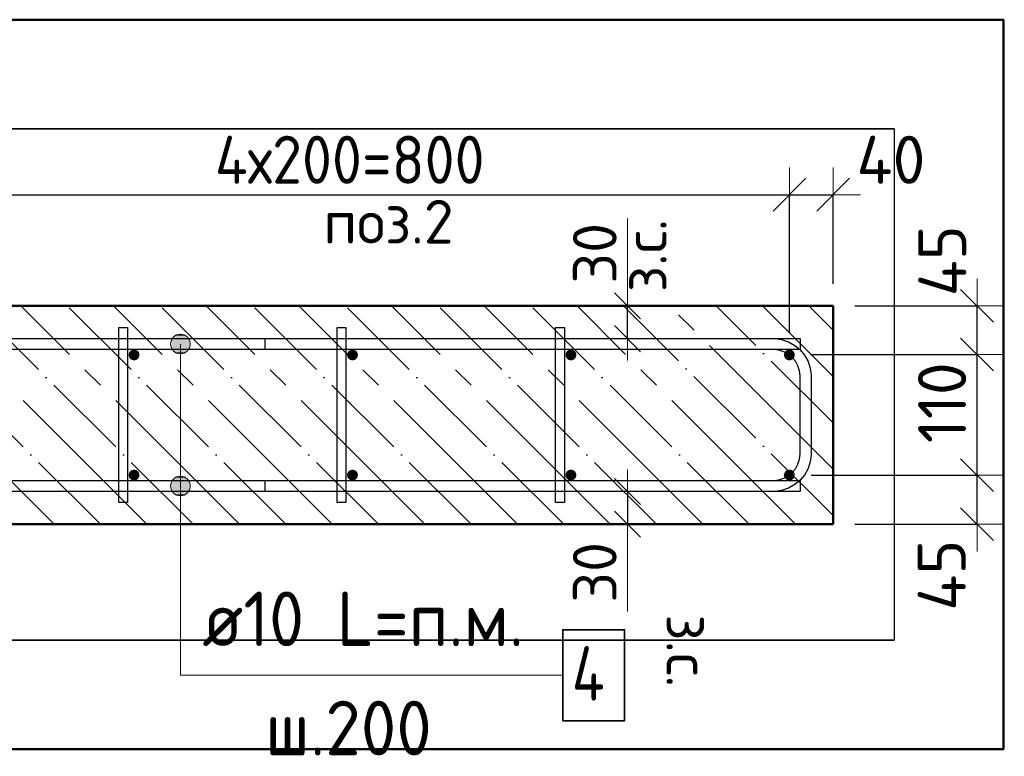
# Model space of a CAD drawing. Header units: millimetres. Extents: x -27380 to 48638, y 46540 to 72525.
# Tile 32 of 106: x -16956 to -16055, y 58648 to 59322. Entities that reach past the tile are written whole.
import ezdxf

# ---------------------------------------------------------------- set-up
doc = ezdxf.new("R2010")
doc.units = ezdxf.units.MM
doc.header["$PDMODE"] = 65
doc.linetypes.add('______11', pattern=[100, 80, -10, 0, -10])
doc.linetypes.add('______5', pattern=[220, 160, -20, 20, -20])
for name, color, linetype, lineweight in [('Standard', 7, 'Continuous', 25), ('Арм.стержн. Арматура края', 96, 'Continuous', 35), ('Арм.стержн. вертикальными 1', 22, 'Continuous', 35), ('Арм.стержн.горизонт. 1', 180, 'Continuous', 35), ('Размерная линия_ общее', 7, 'Continuous', 13), ('Размерная линия_ общее_1', 7, 'Continuous', 13)]:
    doc.layers.add(name, color=color, linetype=linetype, lineweight=lineweight)
doc.layers.add('Арм.стержн.Стяжки', color=7, linetype='Continuous', lineweight=35, true_color=0x501e0f)
doc.styles.add('ISOCPEUR', font='ISOCPEUR')
doc.dimstyles.new('DIMSTYLE_3', dxfattribs={"dimtxt": 44, "dimasz": 50, "dimexe": 0, "dimexo": 0, "dimgap": 22, "dimtad": 2, "dimdec": 0, "dimrnd": 5, "dimzin": 12, "dimdsep": 46, "dimtxsty": 'ISOCPEUR', "dimblk1": 'ALL_ML_STRICH', "dimblk2": 'ALL_ML_STRICH', "dimsah": 1, "dimcen": 0, "dimclrd": 7, "dimclre": 256, "dimclrt": 7, "dimadec": 0, "dimazin": 0, "dimtfac": 1, "dimtdec": 0, "dimtix": 1, "dimtmove": 2, "dimatfit": 3, "dimfxl": 0, "dimtvp": 1.2, "dimtzin": 0, "dimlwd": 0, "dimlwe": -3, "dimarcsym": 0})
doc.dimstyles.new('DIMSTYLE_7', dxfattribs={"dimtxt": 44, "dimasz": 50, "dimexe": 0, "dimexo": 0, "dimgap": 22, "dimtad": 2, "dimdec": 0, "dimrnd": 5, "dimzin": 12, "dimdsep": 46, "dimtxsty": 'ISOCPEUR', "dimblk1": 'ALL_ML_STRICH', "dimblk2": 'ALL_ML_STRICH', "dimsah": 1, "dimcen": 0, "dimclrd": 7, "dimclre": 256, "dimclrt": 7, "dimadec": 0, "dimazin": 0, "dimtfac": 1, "dimtdec": 0, "dimtix": 1, "dimtmove": 2, "dimatfit": 3, "dimfxl": 0, "dimtzin": 0, "dimlwd": 0, "dimlwe": -3, "dimarcsym": 0})
doc.dimstyles.new('DIMSTYLE_9', dxfattribs={"dimtxt": 40, "dimasz": 40, "dimexe": 0, "dimexo": 0.001, "dimgap": 20, "dimtad": 2, "dimdec": 0, "dimrnd": 5, "dimzin": 12, "dimdsep": 46, "dimtxsty": 'ISOCPEUR', "dimblk1": 'ALL_ML_STRICH', "dimblk2": 'ALL_ML_STRICH', "dimsah": 1, "dimcen": 0, "dimse1": 1, "dimse2": 1, "dimclrd": 7, "dimclre": 256, "dimclrt": 7, "dimadec": 0, "dimazin": 0, "dimtfac": 1, "dimtdec": 0, "dimtix": 1, "dimtmove": 2, "dimatfit": 3, "dimfxl": 0, "dimtvp": 1.2, "dimtzin": 0, "dimlwd": 0, "dimlwe": -3, "dimarcsym": 0})

# ---------------------------------------------------------------- blocks, each defined once
blk = doc.blocks.new('ALL_ML_STRICH')
at = {"color": 0, "linetype": 'ByBlock', "lineweight": -2}
for p, q in [((0, -0.5), (0, 0.5)), ((-0.3, -0.3), (0.3, 0.3)), ((-1, 0), (0.5, 0))]:
    blk.add_line(p, q, dxfattribs=at)
blk = doc.blocks.new('*D165')
at = {"layer": 'DEFPOINTS', "color": 7, "linetype": 'Continuous', "lineweight": 13, "transparency": 33554687}
for p in [(-16251.57, 58905.42), (-16211.57, 58860.42), (-16079.79, 58860.42)]:
    blk.add_point(p, dxfattribs=at)
at = {"layer": 'Размерная линия_ общее', "color": 253, "linetype": 'Continuous', "lineweight": -2, "true_color": 0xa0a0a0, "transparency": 33554687}
for p, q in [((-16231.57, 58905.42), (-16079.79, 58905.42)), ((-16191.57, 58860.42), (-16079.79, 58860.42))]:
    blk.add_line(p, q, dxfattribs=at)
at = {"layer": 'Размерная линия_ общее', "color": 7, "linetype": 'Continuous', "lineweight": -2, "transparency": 33554687}
blk.add_line((-16079.79, 58860.42), (-16079.79, 58905.42), dxfattribs=at)
at = {"layer": 'Размерная линия_ общее', "color": 7, "linetype": 'Continuous', "lineweight": 13, "transparency": 33554687, "xscale": 50, "yscale": 50, "zscale": 50}
for p, rotation in [((-16079.79, 58905.42), 90), ((-16079.79, 58860.42), 270)]:
    blk.add_blockref('ALL_ML_STRICH', p, dxfattribs=dict(at, rotation=rotation))
at = {"layer": 'Размерная линия_ общее', "color": 7, "linetype": 'Continuous', "lineweight": 13, "transparency": 33554687, "insert": (-16112.1, 58813.73), "char_height": 44, "width": 88, "attachment_point": 5, "rotation": 90, "style": 'ISOCPEUR'}
blk.add_mtext('\\A1;{45}', dxfattribs=at)
blk = doc.blocks.new('*D166')
at = {"layer": 'DEFPOINTS', "color": 7, "linetype": 'Continuous', "lineweight": 13, "transparency": 33554687}
for p in [(-16252.32, 59015.93), (-16251.57, 58905.42), (-16079.79, 58905.42)]:
    blk.add_point(p, dxfattribs=at)
at = {"layer": 'Размерная линия_ общее', "color": 253, "linetype": 'Continuous', "lineweight": -2, "true_color": 0xa0a0a0, "transparency": 33554687}
for p, q in [((-16232.32, 59015.93), (-16079.79, 59015.93)), ((-16231.57, 58905.42), (-16079.79, 58905.42))]:
    blk.add_line(p, q, dxfattribs=at)
at = {"layer": 'Размерная линия_ общее', "color": 7, "linetype": 'Continuous', "lineweight": -2, "transparency": 33554687}
blk.add_line((-16079.79, 58905.42), (-16079.79, 59015.93), dxfattribs=at)
at = {"layer": 'Размерная линия_ общее', "color": 7, "linetype": 'Continuous', "lineweight": 13, "transparency": 33554687, "xscale": 50, "yscale": 50, "zscale": 50}
for p, rotation in [((-16079.79, 59015.93), 90), ((-16079.79, 58905.42), 270)]:
    blk.add_blockref('ALL_ML_STRICH', p, dxfattribs=dict(at, rotation=rotation))
at = {"layer": 'Размерная линия_ общее', "color": 7, "linetype": 'Continuous', "lineweight": 13, "transparency": 33554687, "insert": (-16111.79, 58971.67), "char_height": 44, "width": 132, "attachment_point": 5, "rotation": 90, "style": 'ISOCPEUR'}
blk.add_mtext('\\A1;{110}', dxfattribs=at)
blk = doc.blocks.new('*D167')
at = {"layer": 'DEFPOINTS', "color": 7, "linetype": 'Continuous', "lineweight": 13, "transparency": 33554687}
for p in [(-16211.57, 59060.42), (-16252.32, 59015.93), (-16079.79, 59015.93)]:
    blk.add_point(p, dxfattribs=at)
at = {"layer": 'Размерная линия_ общее', "color": 253, "linetype": 'Continuous', "lineweight": -2, "true_color": 0xa0a0a0, "transparency": 33554687}
for p, q in [((-16191.57, 59060.42), (-16079.79, 59060.42)), ((-16232.32, 59015.93), (-16079.79, 59015.93))]:
    blk.add_line(p, q, dxfattribs=at)
at = {"layer": 'Размерная линия_ общее', "color": 7, "linetype": 'Continuous', "lineweight": -2, "transparency": 33554687}
blk.add_line((-16079.79, 59015.93), (-16079.79, 59060.42), dxfattribs=at)
at = {"layer": 'Размерная линия_ общее', "color": 7, "linetype": 'Continuous', "lineweight": 13, "transparency": 33554687, "xscale": 50, "yscale": 50, "zscale": 50}
for p, rotation in [((-16079.79, 59060.42), 90), ((-16079.79, 59015.93), 270)]:
    blk.add_blockref('ALL_ML_STRICH', p, dxfattribs=dict(at, rotation=rotation))
at = {"layer": 'Размерная линия_ общее', "color": 7, "linetype": 'Continuous', "lineweight": 13, "transparency": 33554687, "insert": (-16111.54, 59101.64), "char_height": 44, "width": 88, "attachment_point": 5, "rotation": 90, "style": 'ISOCPEUR'}
blk.add_mtext('\\A1;{45}', dxfattribs=at)
blk = doc.blocks.new('*D171')
at = {"layer": 'DEFPOINTS', "color": 7, "linetype": 'Continuous', "lineweight": 13, "transparency": 33554687}
for p in [(-17051.57, 59162.2), (-17051.57, 59015.42), (-16251.57, 59015.42)]:
    blk.add_point(p, dxfattribs=at)
at = {"layer": 'Размерная линия_ общее', "color": 253, "linetype": 'Continuous', "lineweight": -2, "true_color": 0xa0a0a0, "transparency": 33554687}
for p, q in [((-17051.57, 59035.42), (-17051.57, 59162.2)), ((-16251.57, 59035.42), (-16251.57, 59162.2))]:
    blk.add_line(p, q, dxfattribs=at)
at = {"layer": 'Размерная линия_ общее', "color": 7, "linetype": 'Continuous', "lineweight": -2, "transparency": 33554687}
blk.add_line((-17051.57, 59162.2), (-16251.57, 59162.2), dxfattribs=at)
at = {"layer": 'Размерная линия_ общее', "color": 7, "linetype": 'Continuous', "lineweight": 13, "transparency": 33554687, "xscale": 50, "yscale": 50, "zscale": 50, "rotation": 180}
blk.add_blockref('ALL_ML_STRICH', (-17051.57, 59162.2), dxfattribs=at)
at = {"layer": 'Размерная линия_ общее', "color": 7, "linetype": 'Continuous', "lineweight": 13, "transparency": 33554687, "xscale": 50, "yscale": 50, "zscale": 50}
blk.add_blockref('ALL_ML_STRICH', (-16251.57, 59162.2), dxfattribs=at)
at = {"layer": 'Размерная линия_ общее', "color": 7, "linetype": 'Continuous', "lineweight": 13, "transparency": 33554687, "insert": (-16777.57, 59216.2), "char_height": 44, "width": 2.2, "attachment_point": 1, "line_spacing_factor": 0.60241, "style": 'ISOCPEUR'}
blk.add_mtext('\\W0.91;4х200=800', dxfattribs=at)
blk = doc.blocks.new('*D172')
at = {"layer": 'DEFPOINTS', "color": 7, "linetype": 'Continuous', "lineweight": 13, "transparency": 33554687}
for p in [(-16251.57, 59162.2), (-16211.57, 59060.42), (-16251.57, 59015.42)]:
    blk.add_point(p, dxfattribs=at)
at = {"layer": 'Размерная линия_ общее', "color": 253, "linetype": 'Continuous', "lineweight": -2, "true_color": 0xa0a0a0, "transparency": 33554687}
for p, q in [((-16251.57, 59035.42), (-16251.57, 59162.2)), ((-16211.57, 59080.42), (-16211.57, 59162.2))]:
    blk.add_line(p, q, dxfattribs=at)
at = {"layer": 'Размерная линия_ общее', "color": 7, "linetype": 'Continuous', "lineweight": -2, "transparency": 33554687}
blk.add_line((-16251.57, 59162.2), (-16211.57, 59162.2), dxfattribs=at)
at = {"layer": 'Размерная линия_ общее', "color": 7, "linetype": 'Continuous', "lineweight": 13, "transparency": 33554687, "xscale": 50, "yscale": 50, "zscale": 50, "rotation": 180}
blk.add_blockref('ALL_ML_STRICH', (-16251.57, 59162.2), dxfattribs=at)
at = {"layer": 'Размерная линия_ общее', "color": 7, "linetype": 'Continuous', "lineweight": 13, "transparency": 33554687, "xscale": 50, "yscale": 50, "zscale": 50}
blk.add_blockref('ALL_ML_STRICH', (-16211.57, 59162.2), dxfattribs=at)
at = {"layer": 'Размерная линия_ общее', "color": 7, "linetype": 'Continuous', "lineweight": 13, "transparency": 33554687, "insert": (-16158.58, 59194.17), "char_height": 44, "width": 88, "attachment_point": 5, "style": 'ISOCPEUR'}
blk.add_mtext('\\A1;{40}', dxfattribs=at)
blk = doc.blocks.new('*D173')
at = {"layer": 'DEFPOINTS', "color": 7, "linetype": 'Continuous', "lineweight": 13, "transparency": 33554687}
for p in [(-16391.04, 59060.42), (-16399.76, 59030.42), (-16391.04, 59030.42)]:
    blk.add_point(p, dxfattribs=at)
at = {"layer": 'Размерная линия_ общее_1', "color": 7, "linetype": 'Continuous', "lineweight": -2, "transparency": 33554687}
blk.add_line((-16399.76, 59030.42), (-16399.76, 59060.42), dxfattribs=at)
at = {"layer": 'Размерная линия_ общее_1', "color": 7, "linetype": 'Continuous', "lineweight": 13, "transparency": 33554687, "xscale": 40, "yscale": 40, "zscale": 40}
for p, rotation in [((-16399.76, 59060.42), 90), ((-16399.76, 59030.42), 270)]:
    blk.add_blockref('ALL_ML_STRICH', p, dxfattribs=dict(at, rotation=rotation))
at = {"layer": 'Размерная линия_ общее_1', "color": 7, "linetype": 'Continuous', "lineweight": 13, "transparency": 33554687, "insert": (-16404.02, 59072.99), "char_height": 40, "width": 2, "attachment_point": 1, "rotation": 90, "line_spacing_factor": 0.60241, "style": 'ISOCPEUR'}
blk.add_mtext('з.с.', dxfattribs=at)
at = {"layer": 'Размерная линия_ общее_1', "color": 7, "linetype": 'Continuous', "lineweight": 13, "transparency": 33554687, "insert": (-16429.76, 59108.51), "char_height": 40, "width": 80, "attachment_point": 5, "rotation": 90, "style": 'ISOCPEUR'}
blk.add_mtext('\\A1;{30}', dxfattribs=at)
blk = doc.blocks.new('*D174')
at = {"layer": 'DEFPOINTS', "color": 7, "linetype": 'Continuous', "lineweight": 13, "transparency": 33554687}
for p in [(-16399.76, 58890.42), (-16391.04, 58890.42), (-16391.04, 58860.42)]:
    blk.add_point(p, dxfattribs=at)
at = {"layer": 'Размерная линия_ общее_1', "color": 7, "linetype": 'Continuous', "lineweight": -2, "transparency": 33554687}
blk.add_line((-16399.76, 58890.42), (-16399.76, 58860.42), dxfattribs=at)
at = {"layer": 'Размерная линия_ общее_1', "color": 7, "linetype": 'Continuous', "lineweight": 13, "transparency": 33554687, "xscale": 40, "yscale": 40, "zscale": 40}
for p, rotation in [((-16399.76, 58890.42), 90), ((-16399.76, 58860.42), 270)]:
    blk.add_blockref('ALL_ML_STRICH', p, dxfattribs=dict(at, rotation=rotation))
at = {"layer": 'Размерная линия_ общее_1', "color": 7, "linetype": 'Continuous', "lineweight": 13, "transparency": 33554687, "insert": (-16429.76, 58816.32), "char_height": 40, "width": 80, "attachment_point": 5, "rotation": 90, "style": 'ISOCPEUR'}
blk.add_mtext('\\A1;{30}', dxfattribs=at)
at = {"layer": 'Размерная линия_ общее_1', "color": 7, "linetype": 'Continuous', "lineweight": 13, "transparency": 33554687, "insert": (-16324.02, 58777.85), "char_height": 40, "width": 2, "attachment_point": 1, "rotation": 270, "line_spacing_factor": 0.60241, "style": 'ISOCPEUR'}
blk.add_mtext('з.с.', dxfattribs=at)

msp = doc.modelspace()

# ---------------------------------------------------------------- hatches: boundary and pattern name
at = {"layer": 'Арм.стержн. вертикальными 1', "linetype": 'Continuous', "lineweight": 50, "transparency": 33554687}
for points in [[(-16851.57, 59010.42), (-16849.66, 59010.8), (-16848.04, 59011.88), (-16846.95, 59013.5), (-16846.57, 59015.42), (-16846.95, 59017.33), (-16848.04, 59018.95), (-16849.66, 59020.04), (-16851.57, 59020.42), (-16853.49, 59020.04), (-16855.11, 59018.95), (-16856.19, 59017.33), (-16856.57, 59015.42), (-16856.19, 59013.5), (-16855.11, 59011.88), (-16853.49, 59010.8)], [(-16651.57, 59010.42), (-16649.66, 59010.8), (-16648.04, 59011.88), (-16646.95, 59013.5), (-16646.57, 59015.42), (-16646.95, 59017.33), (-16648.04, 59018.95), (-16649.66, 59020.04), (-16651.57, 59020.42), (-16653.49, 59020.04), (-16655.11, 59018.95), (-16656.19, 59017.33), (-16656.57, 59015.42), (-16656.19, 59013.5), (-16655.11, 59011.88), (-16653.49, 59010.8)], [(-16451.57, 59010.42), (-16449.66, 59010.8), (-16448.04, 59011.88), (-16446.95, 59013.5), (-16446.57, 59015.42), (-16446.95, 59017.33), (-16448.04, 59018.95), (-16449.66, 59020.04), (-16451.57, 59020.42), (-16453.49, 59020.04), (-16455.11, 59018.95), (-16456.19, 59017.33), (-16456.57, 59015.42), (-16456.19, 59013.5), (-16455.11, 59011.88), (-16453.49, 59010.8)], [(-16251.57, 59010.42), (-16249.66, 59010.8), (-16248.04, 59011.88), (-16246.95, 59013.5), (-16246.57, 59015.42), (-16246.95, 59017.33), (-16248.04, 59018.95), (-16249.66, 59020.04), (-16251.57, 59020.42), (-16253.49, 59020.04), (-16255.11, 59018.95), (-16256.19, 59017.33), (-16256.57, 59015.42), (-16256.19, 59013.5), (-16255.11, 59011.88), (-16253.49, 59010.8)], [(-16851.57, 58900.42), (-16849.66, 58900.8), (-16848.04, 58901.88), (-16846.95, 58903.5), (-16846.57, 58905.42), (-16846.95, 58907.33), (-16848.04, 58908.95), (-16849.66, 58910.04), (-16851.57, 58910.42), (-16853.49, 58910.04), (-16855.11, 58908.95), (-16856.19, 58907.33), (-16856.57, 58905.42), (-16856.19, 58903.5), (-16855.11, 58901.88), (-16853.49, 58900.8)], [(-16651.57, 58900.42), (-16649.66, 58900.8), (-16648.04, 58901.88), (-16646.95, 58903.5), (-16646.57, 58905.42), (-16646.95, 58907.33), (-16648.04, 58908.95), (-16649.66, 58910.04), (-16651.57, 58910.42), (-16653.49, 58910.04), (-16655.11, 58908.95), (-16656.19, 58907.33), (-16656.57, 58905.42), (-16656.19, 58903.5), (-16655.11, 58901.88), (-16653.49, 58900.8)], [(-16451.57, 58900.42), (-16449.66, 58900.8), (-16448.04, 58901.88), (-16446.95, 58903.5), (-16446.57, 58905.42), (-16446.95, 58907.33), (-16448.04, 58908.95), (-16449.66, 58910.04), (-16451.57, 58910.42), (-16453.49, 58910.04), (-16455.11, 58908.95), (-16456.19, 58907.33), (-16456.57, 58905.42), (-16456.19, 58903.5), (-16455.11, 58901.88), (-16453.49, 58900.8)], [(-16251.57, 58900.42), (-16249.66, 58900.8), (-16248.04, 58901.88), (-16246.95, 58903.5), (-16246.57, 58905.42), (-16246.95, 58907.33), (-16248.04, 58908.95), (-16249.66, 58910.04), (-16251.57, 58910.42), (-16253.49, 58910.04), (-16255.11, 58908.95), (-16256.19, 58907.33), (-16256.57, 58905.42), (-16256.19, 58903.5), (-16255.11, 58901.88), (-16253.49, 58900.8)]]:
    msp.add_hatch(color=4, dxfattribs=at).paths.add_polyline_path(points)
at = {"layer": 'Арм.стержн.горизонт. 1', "linetype": 'Continuous', "lineweight": 13, "transparency": 33554687}
for points in [[(-16816.85, 59029.92), (-16801.37, 59029.92), (-16804.61, 59033.16)], [(-16816.85, 59029.92), (-16804.61, 59033.16), (-16813.61, 59033.16)], [(-16816.85, 59029.92), (-16801.37, 59029.92), (-16804.61, 59033.16)], [(-16816.85, 59029.92), (-16804.61, 59033.16), (-16813.61, 59033.16)], [(-16816.85, 59029.92), (-16801.37, 59029.92), (-16804.61, 59033.16)], [(-16816.85, 59029.92), (-16804.61, 59033.16), (-16813.61, 59033.16)], [(-16816.85, 59029.92), (-16801.37, 59029.92), (-16804.61, 59033.16)], [(-16816.85, 59029.92), (-16804.61, 59033.16), (-16813.61, 59033.16)], [(-16816.85, 59029.92), (-16801.37, 59029.92), (-16804.61, 59033.16)], [(-16816.85, 59029.92), (-16804.61, 59033.16), (-16813.61, 59033.16)], [(-16813.61, 59033.16), (-16804.61, 59033.16), (-16809.11, 59034.42)], [(-16813.61, 59033.16), (-16804.61, 59033.16), (-16809.11, 59034.42)], [(-16813.61, 59033.16), (-16804.61, 59033.16), (-16809.11, 59034.42)], [(-16813.61, 59033.16), (-16804.61, 59033.16), (-16809.11, 59034.42)], [(-16813.61, 59033.16), (-16804.61, 59033.16), (-16809.11, 59034.42)], [(-16818.11, 59025.42), (-16800.11, 59025.42), (-16801.37, 59029.92)], [(-16818.11, 59025.42), (-16801.37, 59029.92), (-16816.85, 59029.92)], [(-16818.11, 59025.42), (-16800.11, 59025.42), (-16801.37, 59029.92)], [(-16818.11, 59025.42), (-16801.37, 59029.92), (-16816.85, 59029.92)], [(-16818.11, 59025.42), (-16800.11, 59025.42), (-16801.37, 59029.92)], [(-16818.11, 59025.42), (-16801.37, 59029.92), (-16816.85, 59029.92)], [(-16818.11, 59025.42), (-16800.11, 59025.42), (-16801.37, 59029.92)], [(-16818.11, 59025.42), (-16801.37, 59029.92), (-16816.85, 59029.92)], [(-16818.11, 59025.42), (-16800.11, 59025.42), (-16801.37, 59029.92)], [(-16818.11, 59025.42), (-16801.37, 59029.92), (-16816.85, 59029.92)], [(-16816.85, 59020.92), (-16800.11, 59025.42), (-16818.11, 59025.42)], [(-16816.85, 59020.92), (-16800.11, 59025.42), (-16818.11, 59025.42)], [(-16816.85, 59020.92), (-16800.11, 59025.42), (-16818.11, 59025.42)], [(-16816.85, 59020.92), (-16800.11, 59025.42), (-16818.11, 59025.42)], [(-16816.85, 59020.92), (-16800.11, 59025.42), (-16818.11, 59025.42)], [(-16816.85, 59020.92), (-16801.37, 59020.92), (-16800.11, 59025.42)], [(-16816.85, 59020.92), (-16801.37, 59020.92), (-16800.11, 59025.42)], [(-16816.85, 59020.92), (-16801.37, 59020.92), (-16800.11, 59025.42)], [(-16816.85, 59020.92), (-16801.37, 59020.92), (-16800.11, 59025.42)], [(-16816.85, 59020.92), (-16801.37, 59020.92), (-16800.11, 59025.42)], [(-16813.61, 59017.68), (-16801.37, 59020.92), (-16816.85, 59020.92)], [(-16813.61, 59017.68), (-16801.37, 59020.92), (-16816.85, 59020.92)], [(-16813.61, 59017.68), (-16801.37, 59020.92), (-16816.85, 59020.92)], [(-16813.61, 59017.68), (-16801.37, 59020.92), (-16816.85, 59020.92)], [(-16813.61, 59017.68), (-16801.37, 59020.92), (-16816.85, 59020.92)], [(-16813.61, 59017.68), (-16804.61, 59017.68), (-16801.37, 59020.92)], [(-16813.61, 59017.68), (-16804.61, 59017.68), (-16801.37, 59020.92)], [(-16813.61, 59017.68), (-16804.61, 59017.68), (-16801.37, 59020.92)], [(-16813.61, 59017.68), (-16804.61, 59017.68), (-16801.37, 59020.92)], [(-16813.61, 59017.68), (-16804.61, 59017.68), (-16801.37, 59020.92)], [(-16804.61, 59017.68), (-16813.61, 59017.68), (-16809.11, 59016.42)], [(-16804.61, 59017.68), (-16813.61, 59017.68), (-16809.11, 59016.42)], [(-16804.61, 59017.68), (-16813.61, 59017.68), (-16809.11, 59016.42)], [(-16804.61, 59017.68), (-16813.61, 59017.68), (-16809.11, 59016.42)], [(-16804.61, 59017.68), (-16813.61, 59017.68), (-16809.11, 59016.42)], [(-16813.61, 58903.16), (-16804.61, 58903.16), (-16809.11, 58904.42)], [(-16813.61, 58903.16), (-16804.61, 58903.16), (-16809.11, 58904.42)], [(-16813.61, 58903.16), (-16804.61, 58903.16), (-16809.11, 58904.42)], [(-16813.61, 58903.16), (-16804.61, 58903.16), (-16809.11, 58904.42)], [(-16813.61, 58903.16), (-16804.61, 58903.16), (-16809.11, 58904.42)], [(-16818.11, 58895.42), (-16800.11, 58895.42), (-16801.37, 58899.92)], [(-16818.11, 58895.42), (-16801.37, 58899.92), (-16816.85, 58899.92)], [(-16818.11, 58895.42), (-16800.11, 58895.42), (-16801.37, 58899.92)], [(-16818.11, 58895.42), (-16801.37, 58899.92), (-16816.85, 58899.92)], [(-16818.11, 58895.42), (-16800.11, 58895.42), (-16801.37, 58899.92)], [(-16818.11, 58895.42), (-16801.37, 58899.92), (-16816.85, 58899.92)], [(-16818.11, 58895.42), (-16800.11, 58895.42), (-16801.37, 58899.92)], [(-16818.11, 58895.42), (-16801.37, 58899.92), (-16816.85, 58899.92)], [(-16818.11, 58895.42), (-16800.11, 58895.42), (-16801.37, 58899.92)], [(-16818.11, 58895.42), (-16801.37, 58899.92), (-16816.85, 58899.92)], [(-16816.85, 58890.92), (-16800.11, 58895.42), (-16818.11, 58895.42)], [(-16816.85, 58890.92), (-16800.11, 58895.42), (-16818.11, 58895.42)], [(-16816.85, 58890.92), (-16800.11, 58895.42), (-16818.11, 58895.42)], [(-16816.85, 58890.92), (-16800.11, 58895.42), (-16818.11, 58895.42)], [(-16816.85, 58890.92), (-16800.11, 58895.42), (-16818.11, 58895.42)], [(-16816.85, 58899.92), (-16801.37, 58899.92), (-16804.61, 58903.16)], [(-16816.85, 58899.92), (-16804.61, 58903.16), (-16813.61, 58903.16)], [(-16816.85, 58899.92), (-16801.37, 58899.92), (-16804.61, 58903.16)], [(-16816.85, 58899.92), (-16804.61, 58903.16), (-16813.61, 58903.16)], [(-16816.85, 58899.92), (-16801.37, 58899.92), (-16804.61, 58903.16)], [(-16816.85, 58899.92), (-16804.61, 58903.16), (-16813.61, 58903.16)], [(-16816.85, 58899.92), (-16801.37, 58899.92), (-16804.61, 58903.16)], [(-16816.85, 58899.92), (-16804.61, 58903.16), (-16813.61, 58903.16)], [(-16816.85, 58899.92), (-16801.37, 58899.92), (-16804.61, 58903.16)], [(-16816.85, 58899.92), (-16804.61, 58903.16), (-16813.61, 58903.16)], [(-16816.85, 58890.92), (-16801.37, 58890.92), (-16800.11, 58895.42)], [(-16816.85, 58890.92), (-16801.37, 58890.92), (-16800.11, 58895.42)], [(-16816.85, 58890.92), (-16801.37, 58890.92), (-16800.11, 58895.42)], [(-16816.85, 58890.92), (-16801.37, 58890.92), (-16800.11, 58895.42)], [(-16816.85, 58890.92), (-16801.37, 58890.92), (-16800.11, 58895.42)], [(-16813.61, 58887.68), (-16801.37, 58890.92), (-16816.85, 58890.92)], [(-16813.61, 58887.68), (-16801.37, 58890.92), (-16816.85, 58890.92)], [(-16813.61, 58887.68), (-16801.37, 58890.92), (-16816.85, 58890.92)], [(-16813.61, 58887.68), (-16801.37, 58890.92), (-16816.85, 58890.92)], [(-16813.61, 58887.68), (-16801.37, 58890.92), (-16816.85, 58890.92)], [(-16813.61, 58887.68), (-16804.61, 58887.68), (-16801.37, 58890.92)], [(-16813.61, 58887.68), (-16804.61, 58887.68), (-16801.37, 58890.92)], [(-16813.61, 58887.68), (-16804.61, 58887.68), (-16801.37, 58890.92)], [(-16813.61, 58887.68), (-16804.61, 58887.68), (-16801.37, 58890.92)], [(-16813.61, 58887.68), (-16804.61, 58887.68), (-16801.37, 58890.92)], [(-16804.61, 58887.68), (-16813.61, 58887.68), (-16809.11, 58886.42)], [(-16804.61, 58887.68), (-16813.61, 58887.68), (-16809.11, 58886.42)], [(-16804.61, 58887.68), (-16813.61, 58887.68), (-16809.11, 58886.42)], [(-16804.61, 58887.68), (-16813.61, 58887.68), (-16809.11, 58886.42)], [(-16804.61, 58887.68), (-16813.61, 58887.68), (-16809.11, 58886.42)]]:
    msp.add_hatch(color=7, dxfattribs=at).paths.add_polyline_path(points)

# ---------------------------------------------------------------- linework, layer by layer
at = {"color": 52, "linetype": 'Continuous', "lineweight": -3, "transparency": 33554687}
for p, q in [((-16155.67, 59222.45), (-18081.48, 59222.45)), ((-18081.48, 59222.45), (-16155.67, 59222.45)), ((-16155.67, 59222.45), (-16155.67, 58754.28)), ((-16155.67, 59222.45), (-16155.67, 58754.28)), ((-16155.67, 58754.28), (-18081.48, 58754.28)), ((-18081.48, 58754.28), (-16155.67, 58754.28))]:
    msp.add_line(p, q, dxfattribs=at)
at = {"layer": 'Standard', "color": 7, "linetype": 'Continuous', "lineweight": 13, "transparency": 33554687}
for p, q in [((-16399.76, 59060.42), (-16399.76, 59140.42)), ((-16399.76, 58860.42), (-16399.76, 58780.42))]:
    msp.add_line(p, q, dxfattribs=at)
at = {"layer": 'Standard', "color": 7, "linetype": 'Continuous', "lineweight": 50, "transparency": 33554687}
msp.add_lwpolyline([(-18181.48, 59322.45), (-18181.48, 58654.28), (-16055.67, 58654.28), (-16055.67, 59322.45), (-18181.48, 59322.45)], dxfattribs=at)
at = {"layer": 'Арм.стержн. Арматура края', "color": 4, "linetype": 'Continuous', "lineweight": 25, "transparency": 33554687}
msp.add_lwpolyline([(-16731.57, 58900.42), (-16265.61, 58900.42), (-16261.09, 58901.05), (-16256.51, 58902.56), (-16252.32, 58904.9), (-16248.91, 58907.75), (-16246.06, 58911.17), (-16243.71, 58915.36), (-16242.2, 58919.94), (-16241.57, 58924.46), (-16241.57, 58996.38), (-16242.2, 59000.9), (-16243.71, 59005.48), (-16246.06, 59009.67), (-16248.91, 59013.08), (-16252.32, 59015.93), (-16256.51, 59018.28), (-16261.09, 59019.79), (-16265.61, 59020.42), (-16731.57, 59020.42), (-16731.57, 59030.42), (-16264.92, 59030.42), (-16258.82, 59029.57), (-16252.47, 59027.48), (-16246.62, 59024.2), (-16241.81, 59020.18), (-16237.79, 59015.37), (-16234.51, 59009.52), (-16232.42, 59003.17), (-16231.57, 58997.07), (-16231.57, 58923.76), (-16232.42, 58917.66), (-16234.51, 58911.31), (-16237.79, 58905.47), (-16241.81, 58900.65), (-16246.62, 58896.63), (-16252.47, 58893.36), (-16258.82, 58891.27), (-16264.92, 58890.42), (-16731.57, 58890.42), (-16731.57, 58900.42)], dxfattribs=at)
msp.add_lwpolyline([(-16731.57, 58900.42), (-16265.61, 58900.42), (-16261.09, 58901.05), (-16256.51, 58902.56), (-16252.32, 58904.9), (-16248.91, 58907.75), (-16246.06, 58911.17), (-16243.71, 58915.36), (-16242.2, 58919.94), (-16241.57, 58924.46), (-16241.57, 58996.38), (-16242.2, 59000.9), (-16243.71, 59005.48), (-16246.06, 59009.67), (-16248.91, 59013.08), (-16252.32, 59015.93), (-16256.51, 59018.28), (-16261.09, 59019.79), (-16265.61, 59020.42), (-16731.57, 59020.42), (-16731.57, 59030.42), (-16264.92, 59030.42), (-16258.82, 59029.57), (-16252.47, 59027.48), (-16246.62, 59024.2), (-16241.81, 59020.18), (-16237.79, 59015.37), (-16234.51, 59009.52), (-16232.42, 59003.17), (-16231.57, 58997.07), (-16231.57, 58923.76), (-16232.42, 58917.66), (-16234.51, 58911.31), (-16237.79, 58905.47), (-16241.81, 58900.65), (-16246.62, 58896.63), (-16252.47, 58893.36), (-16258.82, 58891.27), (-16264.92, 58890.42), (-16731.57, 58890.42), (-16731.57, 58900.42)], dxfattribs=at)
msp.add_lwpolyline([(-16731.57, 58900.42), (-16265.61, 58900.42), (-16261.09, 58901.05), (-16256.51, 58902.56), (-16252.32, 58904.9), (-16248.91, 58907.75), (-16246.06, 58911.17), (-16243.71, 58915.36), (-16242.2, 58919.94), (-16241.57, 58924.46), (-16241.57, 58996.38), (-16242.2, 59000.9), (-16243.71, 59005.48), (-16246.06, 59009.67), (-16248.91, 59013.08), (-16252.32, 59015.93), (-16256.51, 59018.28), (-16261.09, 59019.79), (-16265.61, 59020.42), (-16731.57, 59020.42), (-16731.57, 59030.42), (-16264.92, 59030.42), (-16258.82, 59029.57), (-16252.47, 59027.48), (-16246.62, 59024.2), (-16241.81, 59020.18), (-16237.79, 59015.37), (-16234.51, 59009.52), (-16232.42, 59003.17), (-16231.57, 58997.07), (-16231.57, 58923.76), (-16232.42, 58917.66), (-16234.51, 58911.31), (-16237.79, 58905.47), (-16241.81, 58900.65), (-16246.62, 58896.63), (-16252.47, 58893.36), (-16258.82, 58891.27), (-16264.92, 58890.42), (-16731.57, 58890.42), (-16731.57, 58900.42)], dxfattribs=at)
msp.add_lwpolyline([(-16731.57, 58900.42), (-16265.61, 58900.42), (-16261.09, 58901.05), (-16256.51, 58902.56), (-16252.32, 58904.9), (-16248.91, 58907.75), (-16246.06, 58911.17), (-16243.71, 58915.36), (-16242.2, 58919.94), (-16241.57, 58924.46), (-16241.57, 58996.38), (-16242.2, 59000.9), (-16243.71, 59005.48), (-16246.06, 59009.67), (-16248.91, 59013.08), (-16252.32, 59015.93), (-16256.51, 59018.28), (-16261.09, 59019.79), (-16265.61, 59020.42), (-16731.57, 59020.42), (-16731.57, 59030.42), (-16264.92, 59030.42), (-16258.82, 59029.57), (-16252.47, 59027.48), (-16246.62, 59024.2), (-16241.81, 59020.18), (-16237.79, 59015.37), (-16234.51, 59009.52), (-16232.42, 59003.17), (-16231.57, 58997.07), (-16231.57, 58923.76), (-16232.42, 58917.66), (-16234.51, 58911.31), (-16237.79, 58905.47), (-16241.81, 58900.65), (-16246.62, 58896.63), (-16252.47, 58893.36), (-16258.82, 58891.27), (-16264.92, 58890.42), (-16731.57, 58890.42), (-16731.57, 58900.42)], dxfattribs=at)
msp.add_lwpolyline([(-16731.57, 58900.42), (-16265.61, 58900.42), (-16261.09, 58901.05), (-16256.51, 58902.56), (-16252.32, 58904.9), (-16248.91, 58907.75), (-16246.06, 58911.17), (-16243.71, 58915.36), (-16242.2, 58919.94), (-16241.57, 58924.46), (-16241.57, 58996.38), (-16242.2, 59000.9), (-16243.71, 59005.48), (-16246.06, 59009.67), (-16248.91, 59013.08), (-16252.32, 59015.93), (-16256.51, 59018.28), (-16261.09, 59019.79), (-16265.61, 59020.42), (-16731.57, 59020.42), (-16731.57, 59030.42), (-16264.92, 59030.42), (-16258.82, 59029.57), (-16252.47, 59027.48), (-16246.62, 59024.2), (-16241.81, 59020.18), (-16237.79, 59015.37), (-16234.51, 59009.52), (-16232.42, 59003.17), (-16231.57, 58997.07), (-16231.57, 58923.76), (-16232.42, 58917.66), (-16234.51, 58911.31), (-16237.79, 58905.47), (-16241.81, 58900.65), (-16246.62, 58896.63), (-16252.47, 58893.36), (-16258.82, 58891.27), (-16264.92, 58890.42), (-16731.57, 58890.42), (-16731.57, 58900.42)], dxfattribs=at)
at = {"layer": 'Арм.стержн.горизонт. 1', "color": 52, "linetype": 'Continuous', "lineweight": 50, "transparency": 33554687}
for p, q in [((-16211.57, 59060.42), (-16211.57, 59060.42)), ((-16211.57, 58860.42), (-16211.57, 58860.42))]:
    msp.add_line(p, q, dxfattribs=at)
at = {"layer": 'Арм.стержн.горизонт. 1', "color": 7, "linetype": 'Continuous', "lineweight": 13, "transparency": 33554687}
for p, q in [((-16809.11, 59034.42), (-16809.11, 59034.42)), ((-16809.11, 59034.42), (-16809.11, 59034.42)), ((-16809.11, 59034.42), (-16809.11, 59034.42)), ((-16809.11, 59034.42), (-16809.11, 59034.42)), ((-16809.11, 59034.42), (-16809.11, 59034.42)), ((-16818.11, 59025.42), (-16818.11, 59025.42)), ((-16818.11, 59025.42), (-16818.11, 59025.42)), ((-16818.11, 59025.42), (-16818.11, 59025.42)), ((-16818.11, 59025.42), (-16818.11, 59025.42)), ((-16818.11, 59025.42), (-16818.11, 59025.42)), ((-16809.11, 58722.08), (-16809.11, 59025.42)), ((-16809.11, 58722.08), (-16809.11, 59025.42)), ((-16809.11, 58722.08), (-16809.11, 59025.42)), ((-16809.11, 58722.08), (-16809.11, 59025.42)), ((-16809.11, 58722.08), (-16809.11, 59025.42)), ((-16800.11, 59025.42), (-16800.11, 59025.42)), ((-16800.11, 59025.42), (-16800.11, 59025.42)), ((-16800.11, 59025.42), (-16800.11, 59025.42)), ((-16800.11, 59025.42), (-16800.11, 59025.42)), ((-16800.11, 59025.42), (-16800.11, 59025.42)), ((-16809.11, 59016.42), (-16809.11, 59016.42)), ((-16809.11, 59016.42), (-16809.11, 59016.42)), ((-16809.11, 59016.42), (-16809.11, 59016.42)), ((-16809.11, 59016.42), (-16809.11, 59016.42)), ((-16809.11, 59016.42), (-16809.11, 59016.42)), ((-16809.11, 58904.42), (-16809.11, 58904.42)), ((-16809.11, 58904.42), (-16809.11, 58904.42)), ((-16809.11, 58904.42), (-16809.11, 58904.42)), ((-16809.11, 58904.42), (-16809.11, 58904.42)), ((-16809.11, 58904.42), (-16809.11, 58904.42)), ((-16818.11, 58895.42), (-16818.11, 58895.42)), ((-16818.11, 58895.42), (-16818.11, 58895.42)), ((-16818.11, 58895.42), (-16818.11, 58895.42)), ((-16818.11, 58895.42), (-16818.11, 58895.42)), ((-16818.11, 58895.42), (-16818.11, 58895.42)), ((-16809.11, 58722.08), (-16809.11, 58895.42)), ((-16809.11, 58722.08), (-16809.11, 58895.42)), ((-16809.11, 58722.08), (-16809.11, 58895.42)), ((-16809.11, 58722.08), (-16809.11, 58895.42)), ((-16809.11, 58722.08), (-16809.11, 58895.42)), ((-16800.11, 58895.42), (-16800.11, 58895.42)), ((-16800.11, 58895.42), (-16800.11, 58895.42)), ((-16800.11, 58895.42), (-16800.11, 58895.42)), ((-16800.11, 58895.42), (-16800.11, 58895.42)), ((-16800.11, 58895.42), (-16800.11, 58895.42)), ((-16809.11, 58886.42), (-16809.11, 58886.42)), ((-16809.11, 58886.42), (-16809.11, 58886.42)), ((-16809.11, 58886.42), (-16809.11, 58886.42)), ((-16809.11, 58886.42), (-16809.11, 58886.42)), ((-16809.11, 58886.42), (-16809.11, 58886.42)), ((-16809.11, 58722.08), (-16459.11, 58722.08))]:
    msp.add_line(p, q, dxfattribs=at)
at = {"layer": 'Арм.стержн.горизонт. 1', "color": 4, "linetype": 'Continuous', "lineweight": 25, "transparency": 33554687}
for points in [[(-17981.57, 59030.42), (-16241.57, 59030.42), (-16241.57, 59020.42), (-17981.57, 59020.42), (-17981.57, 59030.42)], [(-17981.57, 59030.42), (-16241.57, 59030.42), (-16241.57, 59020.42), (-17981.57, 59020.42), (-17981.57, 59030.42)], [(-17981.57, 59030.42), (-16241.57, 59030.42), (-16241.57, 59020.42), (-17981.57, 59020.42), (-17981.57, 59030.42)], [(-17981.57, 59030.42), (-16241.57, 59030.42), (-16241.57, 59020.42), (-17981.57, 59020.42), (-17981.57, 59030.42)], [(-17981.57, 59030.42), (-16241.57, 59030.42), (-16241.57, 59020.42), (-17981.57, 59020.42), (-17981.57, 59030.42)], [(-17981.57, 58900.42), (-16241.57, 58900.42), (-16241.57, 58890.42), (-17981.57, 58890.42), (-17981.57, 58900.42)], [(-17981.57, 58900.42), (-16241.57, 58900.42), (-16241.57, 58890.42), (-17981.57, 58890.42), (-17981.57, 58900.42)], [(-17981.57, 58900.42), (-16241.57, 58900.42), (-16241.57, 58890.42), (-17981.57, 58890.42), (-17981.57, 58900.42)], [(-17981.57, 58900.42), (-16241.57, 58900.42), (-16241.57, 58890.42), (-17981.57, 58890.42), (-17981.57, 58900.42)], [(-17981.57, 58900.42), (-16241.57, 58900.42), (-16241.57, 58890.42), (-17981.57, 58890.42), (-17981.57, 58900.42)]]:
    msp.add_lwpolyline(points, dxfattribs=at)
at = {"layer": 'Арм.стержн.горизонт. 1', "color": 7, "linetype": 'Continuous', "lineweight": 35, "transparency": 33554687}
msp.add_lwpolyline([(-16459.11, 58680.41), (-16402.45, 58680.41), (-16402.45, 58763.75), (-16459.11, 58763.75), (-16459.11, 58680.41)], dxfattribs=at)
at = {"layer": 'Арм.стержн.горизонт. 1', "color": 7, "linetype": 'Continuous', "lineweight": 13, "transparency": 33554687}
for centre in [(-16809.11, 59025.42), (-16809.11, 59025.42), (-16809.11, 59025.42), (-16809.11, 59025.42), (-16809.11, 59025.42), (-16809.11, 58895.42), (-16809.11, 58895.42), (-16809.11, 58895.42), (-16809.11, 58895.42), (-16809.11, 58895.42)]:
    msp.add_circle(centre, 9, dxfattribs=at)
at = {"layer": 'Арм.стержн.Стяжки', "color": 40, "linetype": 'Continuous', "lineweight": 25, "transparency": 33554687}
for points in [[(-16865.57, 58880.42), (-16865.57, 59040.42), (-16857.57, 59040.42), (-16857.57, 58880.42), (-16865.57, 58880.42)], [(-16865.57, 58880.42), (-16865.57, 59040.42), (-16857.57, 59040.42), (-16857.57, 58880.42), (-16865.57, 58880.42)], [(-16865.57, 58880.42), (-16865.57, 59040.42), (-16857.57, 59040.42), (-16857.57, 58880.42), (-16865.57, 58880.42)], [(-16665.57, 58880.42), (-16665.57, 59040.42), (-16657.57, 59040.42), (-16657.57, 58880.42), (-16665.57, 58880.42)], [(-16665.57, 58880.42), (-16665.57, 59040.42), (-16657.57, 59040.42), (-16657.57, 58880.42), (-16665.57, 58880.42)], [(-16465.57, 58880.42), (-16465.57, 59040.42), (-16457.57, 59040.42), (-16457.57, 58880.42), (-16465.57, 58880.42)], [(-16465.57, 58880.42), (-16465.57, 59040.42), (-16457.57, 59040.42), (-16457.57, 58880.42), (-16465.57, 58880.42)], [(-16465.57, 58880.42), (-16465.57, 59040.42), (-16457.57, 59040.42), (-16457.57, 58880.42), (-16465.57, 58880.42)]]:
    msp.add_lwpolyline(points, dxfattribs=at)
at = {"layer": 'Размерная линия_ общее', "color": 7, "linetype": 'Continuous', "lineweight": 50, "transparency": 33554687}
for p, q in [((-16211.57, 59060.42), (-18011.57, 59060.42)), ((-16211.57, 58860.42), (-16211.57, 59060.42)), ((-18011.57, 58860.42), (-16211.57, 58860.42))]:
    msp.add_line(p, q, dxfattribs=at)
at = {"layer": 'Размерная линия_ общее', "color": 7, "linetype": '______5', "lineweight": -3, "transparency": 33554687}
for p, q in [((-16924.85, 58860.42), (-17124.85, 59060.42)), ((-16839.99, 58860.42), (-17039.99, 59060.42)), ((-16755.14, 58860.42), (-16955.14, 59060.42)), ((-16670.29, 58860.42), (-16870.29, 59060.42)), ((-16585.44, 58860.42), (-16785.44, 59060.42)), ((-16500.58, 58860.42), (-16700.58, 59060.42)), ((-16415.73, 58860.42), (-16615.73, 59060.42)), ((-16330.88, 58860.42), (-16530.88, 59060.42)), ((-16246.02, 58860.42), (-16446.02, 59060.42)), ((-16211.57, 58910.82), (-16361.17, 59060.42)), ((-16211.57, 58995.67), (-16276.32, 59060.42))]:
    msp.add_line(p, q, dxfattribs=at)
at = {"layer": 'Размерная линия_ общее', "color": 7, "linetype": '______11', "lineweight": -3, "transparency": 33554687}
for p, q in [((-16882.42, 58860.42), (-17082.42, 59060.42)), ((-16797.57, 58860.42), (-16997.57, 59060.42)), ((-16712.72, 58860.42), (-16912.72, 59060.42)), ((-16627.86, 58860.42), (-16827.86, 59060.42)), ((-16543.01, 58860.42), (-16743.01, 59060.42)), ((-16458.16, 58860.42), (-16658.16, 59060.42)), ((-16373.3, 58860.42), (-16573.3, 59060.42)), ((-16288.45, 58860.42), (-16488.45, 59060.42)), ((-16211.57, 58868.39), (-16403.6, 59060.42)), ((-16211.57, 58953.24), (-16318.75, 59060.42)), ((-16211.57, 59038.1), (-16233.89, 59060.42))]:
    msp.add_line(p, q, dxfattribs=at)

# ---------------------------------------------------------------- texts
at = {"layer": 'Standard', "color": 7, "linetype": 'Continuous', "lineweight": 13, "transparency": 33554687, "insert": (-16678.35, 59117.42), "char_height": 40, "width": 140.7692, "attachment_point": 7, "style": 'ISOCPEUR'}
msp.add_mtext('\\A1;{\\fISOCPEUR|i0|b0;\\H40.000000;\\W1.000000;\\C7;поз.2}\\P', dxfattribs=at)
at = {"layer": 'Арм.стержн.горизонт. 1', "color": 7, "linetype": 'Continuous', "lineweight": 25, "transparency": 33554687, "char_height": 50, "attachment_point": 7, "style": 'ISOCPEUR'}
for s, insert, width in [('\\W0.94;ø10 L=п.м.', (-16789.11, 58748.75), 333.3052), ('\\W0.80;4', (-16450.78, 58698.75), 59.9722), ('\\W0.95;ш.200 ', (-16731.61, 58648.75), 218.6659)]:
    msp.add_mtext(s, dxfattribs=dict(at, insert=insert, width=width))

# ---------------------------------------------------------------- dimensions: what is measured, and where the dimension line sits
at = {"layer": 'Размерная линия_ общее', "color": 7, "linetype": 'Continuous', "lineweight": 13, "transparency": 33554687}
dim = msp.add_linear_dim(base=(-16211.57, 59162.2), p1=(-16251.57, 59035.42), p2=(-16211.57, 59080.42), dimstyle='DIMSTYLE_3', override={"dimpost": '<>', "dimclrd": 7, "dimclre": 253, "dimclrt": 7, "dimlwd": 0, "dimlwe": 65533}, dxfattribs=at)
dim.commit()
dim.dimension.update_dxf_attribs({"geometry": '*D172', "text_midpoint": (-16158.58, 59194.17), "dimtype": 160})
dim = msp.add_linear_dim(base=(-16251.57, 59162.2), p1=(-17051.57, 59035.42), p2=(-16251.57, 59035.42), text='\\W0.91;4х200=800', dimstyle='DIMSTYLE_7', override={"dimpost": '<>', "dimclrd": 7, "dimclre": 253, "dimclrt": 7, "dimlwd": 0, "dimlwe": 65533}, dxfattribs=at)
dim.commit()
dim.dimension.update_dxf_attribs({"geometry": '*D171', "text_midpoint": (-16651.57, 59184.2), "dimtype": 160})
for base, p1, p2, picture, middle in [((-16079.79, 59060.42), (-16232.32, 59015.93), (-16191.57, 59060.42), '*D167', (-16111.54, 59101.64)), ((-16079.79, 59015.93), (-16231.57, 58905.42), (-16232.32, 59015.93), '*D166', (-16111.79, 58971.67)), ((-16079.79, 58905.42), (-16191.57, 58860.42), (-16231.57, 58905.42), '*D165', (-16112.1, 58813.73))]:
    dim = msp.add_linear_dim(base=base, p1=p1, p2=p2, angle=90, dimstyle='DIMSTYLE_3', override={"dimpost": '<>', "dimclrd": 7, "dimclre": 253, "dimclrt": 7, "dimlwd": 0, "dimlwe": 65533}, dxfattribs=at)
    dim.commit()
    dim.dimension.update_dxf_attribs({"geometry": picture, "text_midpoint": middle, "dimtype": 160})
at = {"layer": 'Размерная линия_ общее_1', "color": 7, "linetype": 'Continuous', "lineweight": 13, "transparency": 33554687}
for base, p1, p2, angle, picture, middle in [((-16399.76, 59060.42), (-16391.04, 59030.42), (-16391.04, 59060.42), 90, '*D173', (-16429.76, 59108.51)), ((-16399.76, 58860.42), (-16391.04, 58890.42), (-16391.04, 58860.42), 270, '*D174', (-16429.76, 58816.32))]:
    dim = msp.add_linear_dim(base=base, p1=p1, p2=p2, angle=angle, text='<>\\Xз.с.', dimstyle='DIMSTYLE_9', override={"dimpost": '<>', "dimclrd": 7, "dimclre": 253, "dimclrt": 7, "dimlwd": 0, "dimlwe": 65533}, dxfattribs=at)
    dim.commit()
    dim.dimension.update_dxf_attribs({"geometry": picture, "text_midpoint": middle, "dimtype": 160})

doc.saveas('drawing.dxf')
